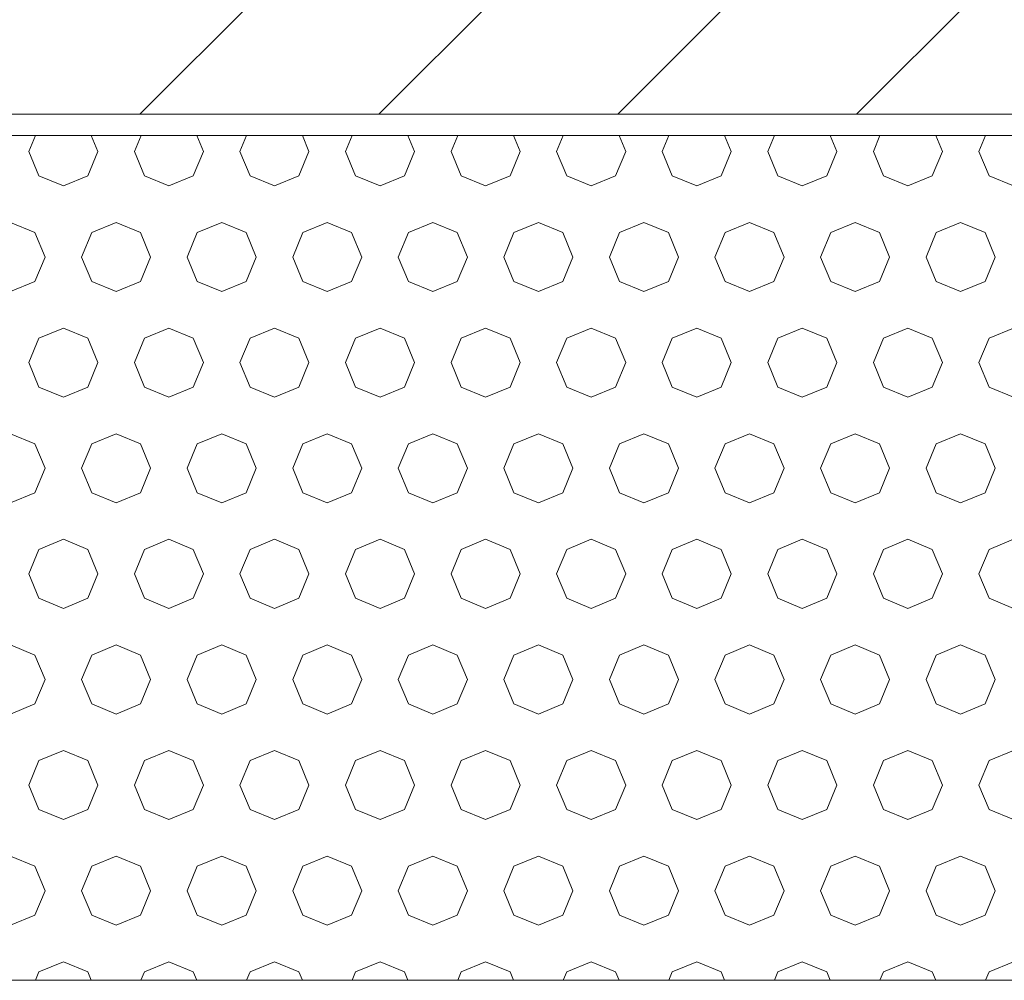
# Model space of a CAD drawing. Header units: millimetres. Extents: x 52659 to 1698020, y -10054 to 104697.
# Tile 83 of 256: x 177434 to 177901, y 13998 to 14453. Entities that reach past the tile are written whole.
import ezdxf

# ---------------------------------------------------------------- set-up
doc = ezdxf.new("R2010")
doc.units = ezdxf.units.MM
doc.header["$MEASUREMENT"] = 0
for name, color, linetype in [('02-04 BRISES SOLEIL FONCEES', 7, 'Continuous'), ('02-04 CASSETTES FONCEES', 7, 'Continuous'), ('05-02 Cotation 200ème 100ème.Cotations', 7, 'Continuous')]:
    doc.layers.add(name, color=color, linetype=linetype)
doc.styles.add('STYLE_GENERE_3', font='ARIALN.TTF')
doc.dimstyles.new('STYLE_GENERE__1', dxfattribs={"dimtxt": 200, "dimasz": 95, "dimexe": 0.18, "dimexo": 100, "dimgap": 0, "dimtad": 0, "dimlfac": 0.001, "dimzin": 0, "dimdsep": 46, "dimtxsty": 'STYLE_GENERE_3', "dimblk": 'ARROWHEAD_6', "dimblk1": 'ARROWHEAD_6', "dimblk2": 'ARROWHEAD_6', "dimcen": 0.09, "dimclrd": 7, "dimclre": 7, "dimclrt": 7, "dimazin": 0, "dimtfac": 1, "dimtdec": 4, "dimtmove": 2, "dimatfit": 3, "dimfxl": 1, "dimtolj": 1, "dimtzin": 0, "dimarcsym": 0})
doc.dimstyles.new('STYLE_GENERE__2', dxfattribs={"dimtxt": 200, "dimasz": 95, "dimexe": 0.18, "dimexo": 100, "dimgap": 0, "dimtad": 0, "dimlfac": 0.001, "dimzin": 0, "dimdsep": 46, "dimtxsty": 'STYLE_GENERE_3', "dimblk": 'ARROWHEAD_6', "dimblk1": 'ARROWHEAD_6', "dimblk2": 'ARROWHEAD_6', "dimcen": 0.09, "dimclrd": 7, "dimclre": 7, "dimclrt": 7, "dimazin": 0, "dimtfac": 1, "dimtdec": 4, "dimtmove": 0, "dimatfit": 3, "dimfxl": 1, "dimtolj": 1, "dimtzin": 0, "dimarcsym": 0})

# ---------------------------------------------------------------- blocks, each defined once
blk = doc.blocks.new('*X324', base_point=(131932.67, 5158.07))
at = {"layer": '02-04 BRISES SOLEIL FONCEES', "color": 7, "linetype": 'Continuous', "lineweight": 5}
for p, q in [((177441.66, 14398.07), (177438.51, 14390.46)), ((177471.21, 14390.46), (177468.06, 14398.07)), ((177491.66, 14398.07), (177488.51, 14390.46)), ((177521.21, 14390.46), (177518.06, 14398.07)), ((177541.66, 14398.07), (177538.51, 14390.46)), ((177571.21, 14390.46), (177568.06, 14398.07)), ((177591.66, 14398.07), (177588.51, 14390.46)), ((177621.21, 14390.46), (177618.06, 14398.07)), ((177641.66, 14398.07), (177638.51, 14390.46)), ((177671.21, 14390.46), (177668.06, 14398.07)), ((177691.66, 14398.07), (177688.51, 14390.46)), ((177721.21, 14390.46), (177718.06, 14398.07)), ((177741.66, 14398.07), (177738.51, 14390.46)), ((177771.21, 14390.46), (177768.06, 14398.07)), ((177791.66, 14398.07), (177788.51, 14390.46)), ((177821.21, 14390.46), (177818.06, 14398.07)), ((177841.66, 14398.07), (177838.51, 14390.46)), ((177871.21, 14390.46), (177868.06, 14398.07)), ((177891.66, 14398.07), (177888.51, 14390.46)), ((177438.51, 14390.46), (177443.3, 14378.9)), ((177466.42, 14378.9), (177471.21, 14390.46)), ((177488.51, 14390.46), (177493.3, 14378.9)), ((177516.42, 14378.9), (177521.21, 14390.46)), ((177538.51, 14390.46), (177543.3, 14378.9)), ((177566.42, 14378.9), (177571.21, 14390.46)), ((177588.51, 14390.46), (177593.3, 14378.9)), ((177616.42, 14378.9), (177621.21, 14390.46)), ((177638.51, 14390.46), (177643.3, 14378.9)), ((177666.42, 14378.9), (177671.21, 14390.46)), ((177688.51, 14390.46), (177693.3, 14378.9)), ((177716.42, 14378.9), (177721.21, 14390.46)), ((177738.51, 14390.46), (177743.3, 14378.9)), ((177766.42, 14378.9), (177771.21, 14390.46)), ((177788.51, 14390.46), (177793.3, 14378.9)), ((177816.42, 14378.9), (177821.21, 14390.46)), ((177838.51, 14390.46), (177843.3, 14378.9)), ((177866.42, 14378.9), (177871.21, 14390.46)), ((177888.51, 14390.46), (177893.3, 14378.9)), ((177443.3, 14378.9), (177454.86, 14374.11)), ((177454.86, 14374.11), (177466.42, 14378.9)), ((177493.3, 14378.9), (177504.86, 14374.11)), ((177504.86, 14374.11), (177516.42, 14378.9)), ((177543.3, 14378.9), (177554.86, 14374.11)), ((177554.86, 14374.11), (177566.42, 14378.9)), ((177593.3, 14378.9), (177604.86, 14374.11)), ((177604.86, 14374.11), (177616.42, 14378.9)), ((177643.3, 14378.9), (177654.86, 14374.11)), ((177654.86, 14374.11), (177666.42, 14378.9)), ((177693.3, 14378.9), (177704.86, 14374.11)), ((177704.86, 14374.11), (177716.42, 14378.9)), ((177743.3, 14378.9), (177754.86, 14374.11)), ((177754.86, 14374.11), (177766.42, 14378.9)), ((177793.3, 14378.9), (177804.86, 14374.11)), ((177804.86, 14374.11), (177816.42, 14378.9)), ((177843.3, 14378.9), (177854.86, 14374.11)), ((177854.86, 14374.11), (177866.42, 14378.9)), ((177893.3, 14378.9), (177904.86, 14374.11)), ((177441.42, 14352.02), (177429.86, 14356.81)), ((177479.86, 14356.81), (177468.3, 14352.02)), ((177491.42, 14352.02), (177479.86, 14356.81)), ((177529.86, 14356.81), (177518.3, 14352.02)), ((177541.42, 14352.02), (177529.86, 14356.81)), ((177579.86, 14356.81), (177568.3, 14352.02)), ((177591.42, 14352.02), (177579.86, 14356.81)), ((177629.86, 14356.81), (177618.3, 14352.02)), ((177641.42, 14352.02), (177629.86, 14356.81)), ((177679.86, 14356.81), (177668.3, 14352.02)), ((177691.42, 14352.02), (177679.86, 14356.81)), ((177729.86, 14356.81), (177718.3, 14352.02)), ((177741.42, 14352.02), (177729.86, 14356.81)), ((177779.86, 14356.81), (177768.3, 14352.02)), ((177791.42, 14352.02), (177779.86, 14356.81)), ((177829.86, 14356.81), (177818.3, 14352.02)), ((177841.42, 14352.02), (177829.86, 14356.81)), ((177879.86, 14356.81), (177868.3, 14352.02)), ((177891.42, 14352.02), (177879.86, 14356.81)), ((177446.21, 14340.46), (177441.42, 14352.02)), ((177468.3, 14352.02), (177463.51, 14340.46)), ((177496.21, 14340.46), (177491.42, 14352.02)), ((177518.3, 14352.02), (177513.51, 14340.46)), ((177546.21, 14340.46), (177541.42, 14352.02)), ((177568.3, 14352.02), (177563.51, 14340.46)), ((177596.21, 14340.46), (177591.42, 14352.02)), ((177618.3, 14352.02), (177613.51, 14340.46)), ((177646.21, 14340.46), (177641.42, 14352.02)), ((177668.3, 14352.02), (177663.51, 14340.46)), ((177696.21, 14340.46), (177691.42, 14352.02)), ((177718.3, 14352.02), (177713.51, 14340.46)), ((177746.21, 14340.46), (177741.42, 14352.02)), ((177768.3, 14352.02), (177763.51, 14340.46)), ((177796.21, 14340.46), (177791.42, 14352.02)), ((177818.3, 14352.02), (177813.51, 14340.46)), ((177846.21, 14340.46), (177841.42, 14352.02)), ((177868.3, 14352.02), (177863.51, 14340.46)), ((177896.21, 14340.46), (177891.42, 14352.02)), ((177441.42, 14328.9), (177446.21, 14340.46)), ((177463.51, 14340.46), (177468.3, 14328.9)), ((177491.42, 14328.9), (177496.21, 14340.46)), ((177513.51, 14340.46), (177518.3, 14328.9)), ((177541.42, 14328.9), (177546.21, 14340.46)), ((177563.51, 14340.46), (177568.3, 14328.9)), ((177591.42, 14328.9), (177596.21, 14340.46)), ((177613.51, 14340.46), (177618.3, 14328.9)), ((177641.42, 14328.9), (177646.21, 14340.46)), ((177663.51, 14340.46), (177668.3, 14328.9)), ((177691.42, 14328.9), (177696.21, 14340.46)), ((177713.51, 14340.46), (177718.3, 14328.9)), ((177741.42, 14328.9), (177746.21, 14340.46)), ((177763.51, 14340.46), (177768.3, 14328.9)), ((177791.42, 14328.9), (177796.21, 14340.46)), ((177813.51, 14340.46), (177818.3, 14328.9)), ((177841.42, 14328.9), (177846.21, 14340.46)), ((177863.51, 14340.46), (177868.3, 14328.9)), ((177891.42, 14328.9), (177896.21, 14340.46)), ((177429.86, 14324.11), (177441.42, 14328.9)), ((177468.3, 14328.9), (177479.86, 14324.11)), ((177479.86, 14324.11), (177491.42, 14328.9)), ((177518.3, 14328.9), (177529.86, 14324.11)), ((177529.86, 14324.11), (177541.42, 14328.9)), ((177568.3, 14328.9), (177579.86, 14324.11)), ((177579.86, 14324.11), (177591.42, 14328.9)), ((177618.3, 14328.9), (177629.86, 14324.11)), ((177629.86, 14324.11), (177641.42, 14328.9)), ((177668.3, 14328.9), (177679.86, 14324.11)), ((177679.86, 14324.11), (177691.42, 14328.9)), ((177718.3, 14328.9), (177729.86, 14324.11)), ((177729.86, 14324.11), (177741.42, 14328.9)), ((177768.3, 14328.9), (177779.86, 14324.11)), ((177779.86, 14324.11), (177791.42, 14328.9)), ((177818.3, 14328.9), (177829.86, 14324.11)), ((177829.86, 14324.11), (177841.42, 14328.9)), ((177868.3, 14328.9), (177879.86, 14324.11)), ((177879.86, 14324.11), (177891.42, 14328.9)), ((177454.86, 14306.81), (177443.3, 14302.02)), ((177466.42, 14302.02), (177454.86, 14306.81)), ((177504.86, 14306.81), (177493.3, 14302.02)), ((177516.42, 14302.02), (177504.86, 14306.81)), ((177554.86, 14306.81), (177543.3, 14302.02)), ((177566.42, 14302.02), (177554.86, 14306.81)), ((177604.86, 14306.81), (177593.3, 14302.02)), ((177616.42, 14302.02), (177604.86, 14306.81)), ((177654.86, 14306.81), (177643.3, 14302.02)), ((177666.42, 14302.02), (177654.86, 14306.81)), ((177704.86, 14306.81), (177693.3, 14302.02)), ((177716.42, 14302.02), (177704.86, 14306.81)), ((177754.86, 14306.81), (177743.3, 14302.02)), ((177766.42, 14302.02), (177754.86, 14306.81)), ((177804.86, 14306.81), (177793.3, 14302.02)), ((177816.42, 14302.02), (177804.86, 14306.81)), ((177854.86, 14306.81), (177843.3, 14302.02)), ((177866.42, 14302.02), (177854.86, 14306.81)), ((177904.86, 14306.81), (177893.3, 14302.02)), ((177443.3, 14302.02), (177438.51, 14290.46)), ((177471.21, 14290.46), (177466.42, 14302.02)), ((177493.3, 14302.02), (177488.51, 14290.46)), ((177521.21, 14290.46), (177516.42, 14302.02)), ((177543.3, 14302.02), (177538.51, 14290.46)), ((177571.21, 14290.46), (177566.42, 14302.02)), ((177593.3, 14302.02), (177588.51, 14290.46)), ((177621.21, 14290.46), (177616.42, 14302.02)), ((177643.3, 14302.02), (177638.51, 14290.46)), ((177671.21, 14290.46), (177666.42, 14302.02)), ((177693.3, 14302.02), (177688.51, 14290.46)), ((177721.21, 14290.46), (177716.42, 14302.02)), ((177743.3, 14302.02), (177738.51, 14290.46)), ((177771.21, 14290.46), (177766.42, 14302.02)), ((177793.3, 14302.02), (177788.51, 14290.46)), ((177821.21, 14290.46), (177816.42, 14302.02)), ((177843.3, 14302.02), (177838.51, 14290.46)), ((177871.21, 14290.46), (177866.42, 14302.02)), ((177893.3, 14302.02), (177888.51, 14290.46)), ((177438.51, 14290.46), (177443.3, 14278.9)), ((177466.42, 14278.9), (177471.21, 14290.46)), ((177488.51, 14290.46), (177493.3, 14278.9)), ((177516.42, 14278.9), (177521.21, 14290.46)), ((177538.51, 14290.46), (177543.3, 14278.9)), ((177566.42, 14278.9), (177571.21, 14290.46)), ((177588.51, 14290.46), (177593.3, 14278.9)), ((177616.42, 14278.9), (177621.21, 14290.46)), ((177638.51, 14290.46), (177643.3, 14278.9)), ((177666.42, 14278.9), (177671.21, 14290.46)), ((177688.51, 14290.46), (177693.3, 14278.9)), ((177716.42, 14278.9), (177721.21, 14290.46)), ((177738.51, 14290.46), (177743.3, 14278.9)), ((177766.42, 14278.9), (177771.21, 14290.46)), ((177788.51, 14290.46), (177793.3, 14278.9)), ((177816.42, 14278.9), (177821.21, 14290.46)), ((177838.51, 14290.46), (177843.3, 14278.9)), ((177866.42, 14278.9), (177871.21, 14290.46)), ((177888.51, 14290.46), (177893.3, 14278.9)), ((177443.3, 14278.9), (177454.86, 14274.11)), ((177454.86, 14274.11), (177466.42, 14278.9)), ((177493.3, 14278.9), (177504.86, 14274.11)), ((177504.86, 14274.11), (177516.42, 14278.9)), ((177543.3, 14278.9), (177554.86, 14274.11)), ((177554.86, 14274.11), (177566.42, 14278.9)), ((177593.3, 14278.9), (177604.86, 14274.11)), ((177604.86, 14274.11), (177616.42, 14278.9)), ((177643.3, 14278.9), (177654.86, 14274.11)), ((177654.86, 14274.11), (177666.42, 14278.9)), ((177693.3, 14278.9), (177704.86, 14274.11)), ((177704.86, 14274.11), (177716.42, 14278.9)), ((177743.3, 14278.9), (177754.86, 14274.11)), ((177754.86, 14274.11), (177766.42, 14278.9)), ((177793.3, 14278.9), (177804.86, 14274.11)), ((177804.86, 14274.11), (177816.42, 14278.9)), ((177843.3, 14278.9), (177854.86, 14274.11)), ((177854.86, 14274.11), (177866.42, 14278.9)), ((177893.3, 14278.9), (177904.86, 14274.11)), ((177441.42, 14252.02), (177429.86, 14256.81)), ((177479.86, 14256.81), (177468.3, 14252.02)), ((177491.42, 14252.02), (177479.86, 14256.81)), ((177529.86, 14256.81), (177518.3, 14252.02)), ((177541.42, 14252.02), (177529.86, 14256.81)), ((177579.86, 14256.81), (177568.3, 14252.02)), ((177591.42, 14252.02), (177579.86, 14256.81)), ((177629.86, 14256.81), (177618.3, 14252.02)), ((177641.42, 14252.02), (177629.86, 14256.81)), ((177679.86, 14256.81), (177668.3, 14252.02)), ((177691.42, 14252.02), (177679.86, 14256.81)), ((177729.86, 14256.81), (177718.3, 14252.02)), ((177741.42, 14252.02), (177729.86, 14256.81)), ((177779.86, 14256.81), (177768.3, 14252.02)), ((177791.42, 14252.02), (177779.86, 14256.81)), ((177829.86, 14256.81), (177818.3, 14252.02)), ((177841.42, 14252.02), (177829.86, 14256.81)), ((177879.86, 14256.81), (177868.3, 14252.02)), ((177891.42, 14252.02), (177879.86, 14256.81)), ((177446.21, 14240.46), (177441.42, 14252.02)), ((177468.3, 14252.02), (177463.51, 14240.46)), ((177496.21, 14240.46), (177491.42, 14252.02)), ((177518.3, 14252.02), (177513.51, 14240.46)), ((177546.21, 14240.46), (177541.42, 14252.02)), ((177568.3, 14252.02), (177563.51, 14240.46)), ((177596.21, 14240.46), (177591.42, 14252.02)), ((177618.3, 14252.02), (177613.51, 14240.46)), ((177646.21, 14240.46), (177641.42, 14252.02)), ((177668.3, 14252.02), (177663.51, 14240.46)), ((177696.21, 14240.46), (177691.42, 14252.02)), ((177718.3, 14252.02), (177713.51, 14240.46)), ((177746.21, 14240.46), (177741.42, 14252.02)), ((177768.3, 14252.02), (177763.51, 14240.46)), ((177796.21, 14240.46), (177791.42, 14252.02)), ((177818.3, 14252.02), (177813.51, 14240.46)), ((177846.21, 14240.46), (177841.42, 14252.02)), ((177868.3, 14252.02), (177863.51, 14240.46)), ((177896.21, 14240.46), (177891.42, 14252.02)), ((177441.42, 14228.9), (177446.21, 14240.46)), ((177463.51, 14240.46), (177468.3, 14228.9)), ((177491.42, 14228.9), (177496.21, 14240.46)), ((177513.51, 14240.46), (177518.3, 14228.9)), ((177541.42, 14228.9), (177546.21, 14240.46)), ((177563.51, 14240.46), (177568.3, 14228.9)), ((177591.42, 14228.9), (177596.21, 14240.46)), ((177613.51, 14240.46), (177618.3, 14228.9)), ((177641.42, 14228.9), (177646.21, 14240.46)), ((177663.51, 14240.46), (177668.3, 14228.9)), ((177691.42, 14228.9), (177696.21, 14240.46)), ((177713.51, 14240.46), (177718.3, 14228.9)), ((177741.42, 14228.9), (177746.21, 14240.46)), ((177763.51, 14240.46), (177768.3, 14228.9)), ((177791.42, 14228.9), (177796.21, 14240.46)), ((177813.51, 14240.46), (177818.3, 14228.9)), ((177841.42, 14228.9), (177846.21, 14240.46)), ((177863.51, 14240.46), (177868.3, 14228.9)), ((177891.42, 14228.9), (177896.21, 14240.46)), ((177429.86, 14224.11), (177441.42, 14228.9)), ((177468.3, 14228.9), (177479.86, 14224.11)), ((177479.86, 14224.11), (177491.42, 14228.9)), ((177518.3, 14228.9), (177529.86, 14224.11)), ((177529.86, 14224.11), (177541.42, 14228.9)), ((177568.3, 14228.9), (177579.86, 14224.11)), ((177579.86, 14224.11), (177591.42, 14228.9)), ((177618.3, 14228.9), (177629.86, 14224.11)), ((177629.86, 14224.11), (177641.42, 14228.9)), ((177668.3, 14228.9), (177679.86, 14224.11)), ((177679.86, 14224.11), (177691.42, 14228.9)), ((177718.3, 14228.9), (177729.86, 14224.11)), ((177729.86, 14224.11), (177741.42, 14228.9)), ((177768.3, 14228.9), (177779.86, 14224.11)), ((177779.86, 14224.11), (177791.42, 14228.9)), ((177818.3, 14228.9), (177829.86, 14224.11)), ((177829.86, 14224.11), (177841.42, 14228.9)), ((177868.3, 14228.9), (177879.86, 14224.11)), ((177879.86, 14224.11), (177891.42, 14228.9)), ((177454.86, 14206.81), (177443.3, 14202.02)), ((177466.42, 14202.02), (177454.86, 14206.81)), ((177504.86, 14206.81), (177493.3, 14202.02)), ((177516.42, 14202.02), (177504.86, 14206.81)), ((177554.86, 14206.81), (177543.3, 14202.02)), ((177566.42, 14202.02), (177554.86, 14206.81)), ((177604.86, 14206.81), (177593.3, 14202.02)), ((177616.42, 14202.02), (177604.86, 14206.81)), ((177654.86, 14206.81), (177643.3, 14202.02)), ((177666.42, 14202.02), (177654.86, 14206.81)), ((177704.86, 14206.81), (177693.3, 14202.02)), ((177716.42, 14202.02), (177704.86, 14206.81)), ((177754.86, 14206.81), (177743.3, 14202.02)), ((177766.42, 14202.02), (177754.86, 14206.81)), ((177804.86, 14206.81), (177793.3, 14202.02)), ((177816.42, 14202.02), (177804.86, 14206.81)), ((177854.86, 14206.81), (177843.3, 14202.02)), ((177866.42, 14202.02), (177854.86, 14206.81)), ((177904.86, 14206.81), (177893.3, 14202.02)), ((177443.3, 14202.02), (177438.51, 14190.46)), ((177471.21, 14190.46), (177466.42, 14202.02)), ((177493.3, 14202.02), (177488.51, 14190.46)), ((177521.21, 14190.46), (177516.42, 14202.02)), ((177543.3, 14202.02), (177538.51, 14190.46)), ((177571.21, 14190.46), (177566.42, 14202.02)), ((177593.3, 14202.02), (177588.51, 14190.46)), ((177621.21, 14190.46), (177616.42, 14202.02)), ((177643.3, 14202.02), (177638.51, 14190.46)), ((177671.21, 14190.46), (177666.42, 14202.02)), ((177693.3, 14202.02), (177688.51, 14190.46)), ((177721.21, 14190.46), (177716.42, 14202.02)), ((177743.3, 14202.02), (177738.51, 14190.46)), ((177771.21, 14190.46), (177766.42, 14202.02)), ((177793.3, 14202.02), (177788.51, 14190.46)), ((177821.21, 14190.46), (177816.42, 14202.02)), ((177843.3, 14202.02), (177838.51, 14190.46)), ((177871.21, 14190.46), (177866.42, 14202.02)), ((177893.3, 14202.02), (177888.51, 14190.46)), ((177438.51, 14190.46), (177443.3, 14178.9)), ((177466.42, 14178.9), (177471.21, 14190.46)), ((177488.51, 14190.46), (177493.3, 14178.9)), ((177516.42, 14178.9), (177521.21, 14190.46)), ((177538.51, 14190.46), (177543.3, 14178.9)), ((177566.42, 14178.9), (177571.21, 14190.46)), ((177588.51, 14190.46), (177593.3, 14178.9)), ((177616.42, 14178.9), (177621.21, 14190.46)), ((177638.51, 14190.46), (177643.3, 14178.9)), ((177666.42, 14178.9), (177671.21, 14190.46)), ((177688.51, 14190.46), (177693.3, 14178.9)), ((177716.42, 14178.9), (177721.21, 14190.46)), ((177738.51, 14190.46), (177743.3, 14178.9)), ((177766.42, 14178.9), (177771.21, 14190.46)), ((177788.51, 14190.46), (177793.3, 14178.9)), ((177816.42, 14178.9), (177821.21, 14190.46)), ((177838.51, 14190.46), (177843.3, 14178.9)), ((177866.42, 14178.9), (177871.21, 14190.46)), ((177888.51, 14190.46), (177893.3, 14178.9)), ((177443.3, 14178.9), (177454.86, 14174.11)), ((177454.86, 14174.11), (177466.42, 14178.9)), ((177493.3, 14178.9), (177504.86, 14174.11)), ((177504.86, 14174.11), (177516.42, 14178.9)), ((177543.3, 14178.9), (177554.86, 14174.11)), ((177554.86, 14174.11), (177566.42, 14178.9)), ((177593.3, 14178.9), (177604.86, 14174.11)), ((177604.86, 14174.11), (177616.42, 14178.9)), ((177643.3, 14178.9), (177654.86, 14174.11)), ((177654.86, 14174.11), (177666.42, 14178.9)), ((177693.3, 14178.9), (177704.86, 14174.11)), ((177704.86, 14174.11), (177716.42, 14178.9)), ((177743.3, 14178.9), (177754.86, 14174.11)), ((177754.86, 14174.11), (177766.42, 14178.9)), ((177793.3, 14178.9), (177804.86, 14174.11)), ((177804.86, 14174.11), (177816.42, 14178.9)), ((177843.3, 14178.9), (177854.86, 14174.11)), ((177854.86, 14174.11), (177866.42, 14178.9)), ((177893.3, 14178.9), (177904.86, 14174.11)), ((177441.42, 14152.02), (177429.86, 14156.81)), ((177479.86, 14156.81), (177468.3, 14152.02)), ((177491.42, 14152.02), (177479.86, 14156.81)), ((177529.86, 14156.81), (177518.3, 14152.02)), ((177541.42, 14152.02), (177529.86, 14156.81)), ((177579.86, 14156.81), (177568.3, 14152.02)), ((177591.42, 14152.02), (177579.86, 14156.81)), ((177629.86, 14156.81), (177618.3, 14152.02)), ((177641.42, 14152.02), (177629.86, 14156.81)), ((177679.86, 14156.81), (177668.3, 14152.02)), ((177691.42, 14152.02), (177679.86, 14156.81)), ((177729.86, 14156.81), (177718.3, 14152.02)), ((177741.42, 14152.02), (177729.86, 14156.81)), ((177779.86, 14156.81), (177768.3, 14152.02)), ((177791.42, 14152.02), (177779.86, 14156.81)), ((177829.86, 14156.81), (177818.3, 14152.02)), ((177841.42, 14152.02), (177829.86, 14156.81)), ((177879.86, 14156.81), (177868.3, 14152.02)), ((177891.42, 14152.02), (177879.86, 14156.81)), ((177446.21, 14140.46), (177441.42, 14152.02)), ((177468.3, 14152.02), (177463.51, 14140.46)), ((177496.21, 14140.46), (177491.42, 14152.02)), ((177518.3, 14152.02), (177513.51, 14140.46)), ((177546.21, 14140.46), (177541.42, 14152.02)), ((177568.3, 14152.02), (177563.51, 14140.46)), ((177596.21, 14140.46), (177591.42, 14152.02)), ((177618.3, 14152.02), (177613.51, 14140.46)), ((177646.21, 14140.46), (177641.42, 14152.02)), ((177668.3, 14152.02), (177663.51, 14140.46)), ((177696.21, 14140.46), (177691.42, 14152.02)), ((177718.3, 14152.02), (177713.51, 14140.46)), ((177746.21, 14140.46), (177741.42, 14152.02)), ((177768.3, 14152.02), (177763.51, 14140.46)), ((177796.21, 14140.46), (177791.42, 14152.02)), ((177818.3, 14152.02), (177813.51, 14140.46)), ((177846.21, 14140.46), (177841.42, 14152.02)), ((177868.3, 14152.02), (177863.51, 14140.46)), ((177896.21, 14140.46), (177891.42, 14152.02)), ((177441.42, 14128.9), (177446.21, 14140.46)), ((177463.51, 14140.46), (177468.3, 14128.9)), ((177491.42, 14128.9), (177496.21, 14140.46)), ((177513.51, 14140.46), (177518.3, 14128.9)), ((177541.42, 14128.9), (177546.21, 14140.46)), ((177563.51, 14140.46), (177568.3, 14128.9)), ((177591.42, 14128.9), (177596.21, 14140.46)), ((177613.51, 14140.46), (177618.3, 14128.9)), ((177641.42, 14128.9), (177646.21, 14140.46)), ((177663.51, 14140.46), (177668.3, 14128.9)), ((177691.42, 14128.9), (177696.21, 14140.46)), ((177713.51, 14140.46), (177718.3, 14128.9)), ((177741.42, 14128.9), (177746.21, 14140.46)), ((177763.51, 14140.46), (177768.3, 14128.9)), ((177791.42, 14128.9), (177796.21, 14140.46)), ((177813.51, 14140.46), (177818.3, 14128.9)), ((177841.42, 14128.9), (177846.21, 14140.46)), ((177863.51, 14140.46), (177868.3, 14128.9)), ((177891.42, 14128.9), (177896.21, 14140.46)), ((177429.86, 14124.11), (177441.42, 14128.9)), ((177468.3, 14128.9), (177479.86, 14124.11)), ((177479.86, 14124.11), (177491.42, 14128.9)), ((177518.3, 14128.9), (177529.86, 14124.11)), ((177529.86, 14124.11), (177541.42, 14128.9)), ((177568.3, 14128.9), (177579.86, 14124.11)), ((177579.86, 14124.11), (177591.42, 14128.9)), ((177618.3, 14128.9), (177629.86, 14124.11)), ((177629.86, 14124.11), (177641.42, 14128.9)), ((177668.3, 14128.9), (177679.86, 14124.11)), ((177679.86, 14124.11), (177691.42, 14128.9)), ((177718.3, 14128.9), (177729.86, 14124.11)), ((177729.86, 14124.11), (177741.42, 14128.9)), ((177768.3, 14128.9), (177779.86, 14124.11)), ((177779.86, 14124.11), (177791.42, 14128.9)), ((177818.3, 14128.9), (177829.86, 14124.11)), ((177829.86, 14124.11), (177841.42, 14128.9)), ((177868.3, 14128.9), (177879.86, 14124.11)), ((177879.86, 14124.11), (177891.42, 14128.9)), ((177454.86, 14106.81), (177443.3, 14102.02)), ((177466.42, 14102.02), (177454.86, 14106.81)), ((177504.86, 14106.81), (177493.3, 14102.02)), ((177516.42, 14102.02), (177504.86, 14106.81)), ((177554.86, 14106.81), (177543.3, 14102.02)), ((177566.42, 14102.02), (177554.86, 14106.81)), ((177604.86, 14106.81), (177593.3, 14102.02)), ((177616.42, 14102.02), (177604.86, 14106.81)), ((177654.86, 14106.81), (177643.3, 14102.02)), ((177666.42, 14102.02), (177654.86, 14106.81)), ((177704.86, 14106.81), (177693.3, 14102.02)), ((177716.42, 14102.02), (177704.86, 14106.81)), ((177754.86, 14106.81), (177743.3, 14102.02)), ((177766.42, 14102.02), (177754.86, 14106.81)), ((177804.86, 14106.81), (177793.3, 14102.02)), ((177816.42, 14102.02), (177804.86, 14106.81)), ((177854.86, 14106.81), (177843.3, 14102.02)), ((177866.42, 14102.02), (177854.86, 14106.81)), ((177904.86, 14106.81), (177893.3, 14102.02)), ((177443.3, 14102.02), (177438.51, 14090.46)), ((177471.21, 14090.46), (177466.42, 14102.02)), ((177493.3, 14102.02), (177488.51, 14090.46)), ((177521.21, 14090.46), (177516.42, 14102.02)), ((177543.3, 14102.02), (177538.51, 14090.46)), ((177571.21, 14090.46), (177566.42, 14102.02)), ((177593.3, 14102.02), (177588.51, 14090.46)), ((177621.21, 14090.46), (177616.42, 14102.02)), ((177643.3, 14102.02), (177638.51, 14090.46)), ((177671.21, 14090.46), (177666.42, 14102.02)), ((177693.3, 14102.02), (177688.51, 14090.46)), ((177721.21, 14090.46), (177716.42, 14102.02)), ((177743.3, 14102.02), (177738.51, 14090.46)), ((177771.21, 14090.46), (177766.42, 14102.02)), ((177793.3, 14102.02), (177788.51, 14090.46)), ((177821.21, 14090.46), (177816.42, 14102.02)), ((177843.3, 14102.02), (177838.51, 14090.46)), ((177871.21, 14090.46), (177866.42, 14102.02)), ((177893.3, 14102.02), (177888.51, 14090.46)), ((177438.51, 14090.46), (177443.3, 14078.9)), ((177466.42, 14078.9), (177471.21, 14090.46)), ((177488.51, 14090.46), (177493.3, 14078.9)), ((177516.42, 14078.9), (177521.21, 14090.46)), ((177538.51, 14090.46), (177543.3, 14078.9)), ((177566.42, 14078.9), (177571.21, 14090.46)), ((177588.51, 14090.46), (177593.3, 14078.9)), ((177616.42, 14078.9), (177621.21, 14090.46)), ((177638.51, 14090.46), (177643.3, 14078.9)), ((177666.42, 14078.9), (177671.21, 14090.46)), ((177688.51, 14090.46), (177693.3, 14078.9)), ((177716.42, 14078.9), (177721.21, 14090.46)), ((177738.51, 14090.46), (177743.3, 14078.9)), ((177766.42, 14078.9), (177771.21, 14090.46)), ((177788.51, 14090.46), (177793.3, 14078.9)), ((177816.42, 14078.9), (177821.21, 14090.46)), ((177838.51, 14090.46), (177843.3, 14078.9)), ((177866.42, 14078.9), (177871.21, 14090.46)), ((177888.51, 14090.46), (177893.3, 14078.9)), ((177443.3, 14078.9), (177454.86, 14074.11)), ((177454.86, 14074.11), (177466.42, 14078.9)), ((177493.3, 14078.9), (177504.86, 14074.11)), ((177504.86, 14074.11), (177516.42, 14078.9)), ((177543.3, 14078.9), (177554.86, 14074.11)), ((177554.86, 14074.11), (177566.42, 14078.9)), ((177593.3, 14078.9), (177604.86, 14074.11)), ((177604.86, 14074.11), (177616.42, 14078.9)), ((177643.3, 14078.9), (177654.86, 14074.11)), ((177654.86, 14074.11), (177666.42, 14078.9)), ((177693.3, 14078.9), (177704.86, 14074.11)), ((177704.86, 14074.11), (177716.42, 14078.9)), ((177743.3, 14078.9), (177754.86, 14074.11)), ((177754.86, 14074.11), (177766.42, 14078.9)), ((177793.3, 14078.9), (177804.86, 14074.11)), ((177804.86, 14074.11), (177816.42, 14078.9)), ((177843.3, 14078.9), (177854.86, 14074.11)), ((177854.86, 14074.11), (177866.42, 14078.9)), ((177893.3, 14078.9), (177904.86, 14074.11)), ((177441.42, 14052.02), (177429.86, 14056.81)), ((177479.86, 14056.81), (177468.3, 14052.02)), ((177491.42, 14052.02), (177479.86, 14056.81)), ((177529.86, 14056.81), (177518.3, 14052.02)), ((177541.42, 14052.02), (177529.86, 14056.81)), ((177579.86, 14056.81), (177568.3, 14052.02)), ((177591.42, 14052.02), (177579.86, 14056.81)), ((177629.86, 14056.81), (177618.3, 14052.02)), ((177641.42, 14052.02), (177629.86, 14056.81)), ((177679.86, 14056.81), (177668.3, 14052.02)), ((177691.42, 14052.02), (177679.86, 14056.81)), ((177729.86, 14056.81), (177718.3, 14052.02)), ((177741.42, 14052.02), (177729.86, 14056.81)), ((177779.86, 14056.81), (177768.3, 14052.02)), ((177791.42, 14052.02), (177779.86, 14056.81)), ((177829.86, 14056.81), (177818.3, 14052.02)), ((177841.42, 14052.02), (177829.86, 14056.81)), ((177879.86, 14056.81), (177868.3, 14052.02)), ((177891.42, 14052.02), (177879.86, 14056.81)), ((177446.21, 14040.46), (177441.42, 14052.02)), ((177468.3, 14052.02), (177463.51, 14040.46)), ((177496.21, 14040.46), (177491.42, 14052.02)), ((177518.3, 14052.02), (177513.51, 14040.46)), ((177546.21, 14040.46), (177541.42, 14052.02)), ((177568.3, 14052.02), (177563.51, 14040.46)), ((177596.21, 14040.46), (177591.42, 14052.02)), ((177618.3, 14052.02), (177613.51, 14040.46)), ((177646.21, 14040.46), (177641.42, 14052.02)), ((177668.3, 14052.02), (177663.51, 14040.46)), ((177696.21, 14040.46), (177691.42, 14052.02)), ((177718.3, 14052.02), (177713.51, 14040.46)), ((177746.21, 14040.46), (177741.42, 14052.02)), ((177768.3, 14052.02), (177763.51, 14040.46)), ((177796.21, 14040.46), (177791.42, 14052.02)), ((177818.3, 14052.02), (177813.51, 14040.46)), ((177846.21, 14040.46), (177841.42, 14052.02)), ((177868.3, 14052.02), (177863.51, 14040.46)), ((177896.21, 14040.46), (177891.42, 14052.02)), ((177441.42, 14028.9), (177446.21, 14040.46)), ((177463.51, 14040.46), (177468.3, 14028.9)), ((177491.42, 14028.9), (177496.21, 14040.46)), ((177513.51, 14040.46), (177518.3, 14028.9)), ((177541.42, 14028.9), (177546.21, 14040.46)), ((177563.51, 14040.46), (177568.3, 14028.9)), ((177591.42, 14028.9), (177596.21, 14040.46)), ((177613.51, 14040.46), (177618.3, 14028.9)), ((177641.42, 14028.9), (177646.21, 14040.46)), ((177663.51, 14040.46), (177668.3, 14028.9)), ((177691.42, 14028.9), (177696.21, 14040.46)), ((177713.51, 14040.46), (177718.3, 14028.9)), ((177741.42, 14028.9), (177746.21, 14040.46)), ((177763.51, 14040.46), (177768.3, 14028.9)), ((177791.42, 14028.9), (177796.21, 14040.46)), ((177813.51, 14040.46), (177818.3, 14028.9)), ((177841.42, 14028.9), (177846.21, 14040.46)), ((177863.51, 14040.46), (177868.3, 14028.9)), ((177891.42, 14028.9), (177896.21, 14040.46)), ((177429.86, 14024.11), (177441.42, 14028.9)), ((177468.3, 14028.9), (177479.86, 14024.11)), ((177479.86, 14024.11), (177491.42, 14028.9)), ((177518.3, 14028.9), (177529.86, 14024.11)), ((177529.86, 14024.11), (177541.42, 14028.9)), ((177568.3, 14028.9), (177579.86, 14024.11)), ((177579.86, 14024.11), (177591.42, 14028.9)), ((177618.3, 14028.9), (177629.86, 14024.11)), ((177629.86, 14024.11), (177641.42, 14028.9)), ((177668.3, 14028.9), (177679.86, 14024.11)), ((177679.86, 14024.11), (177691.42, 14028.9)), ((177718.3, 14028.9), (177729.86, 14024.11)), ((177729.86, 14024.11), (177741.42, 14028.9)), ((177768.3, 14028.9), (177779.86, 14024.11)), ((177779.86, 14024.11), (177791.42, 14028.9)), ((177818.3, 14028.9), (177829.86, 14024.11)), ((177829.86, 14024.11), (177841.42, 14028.9)), ((177868.3, 14028.9), (177879.86, 14024.11)), ((177879.86, 14024.11), (177891.42, 14028.9)), ((177454.86, 14006.81), (177443.3, 14002.02)), ((177466.42, 14002.02), (177454.86, 14006.81)), ((177504.86, 14006.81), (177493.3, 14002.02)), ((177516.42, 14002.02), (177504.86, 14006.81)), ((177554.86, 14006.81), (177543.3, 14002.02)), ((177566.42, 14002.02), (177554.86, 14006.81)), ((177604.86, 14006.81), (177593.3, 14002.02)), ((177616.42, 14002.02), (177604.86, 14006.81)), ((177654.86, 14006.81), (177643.3, 14002.02)), ((177666.42, 14002.02), (177654.86, 14006.81)), ((177704.86, 14006.81), (177693.3, 14002.02)), ((177716.42, 14002.02), (177704.86, 14006.81)), ((177754.86, 14006.81), (177743.3, 14002.02)), ((177766.42, 14002.02), (177754.86, 14006.81)), ((177804.86, 14006.81), (177793.3, 14002.02)), ((177816.42, 14002.02), (177804.86, 14006.81)), ((177854.86, 14006.81), (177843.3, 14002.02)), ((177866.42, 14002.02), (177854.86, 14006.81)), ((177904.86, 14006.81), (177893.3, 14002.02)), ((177443.3, 14002.02), (177441.64, 13998.03)), ((177468.08, 13998.03), (177466.42, 14002.02)), ((177493.3, 14002.02), (177491.64, 13998.03)), ((177518.08, 13998.03), (177516.42, 14002.02)), ((177543.3, 14002.02), (177541.64, 13998.03)), ((177568.08, 13998.03), (177566.42, 14002.02)), ((177593.3, 14002.02), (177591.64, 13998.03)), ((177618.08, 13998.03), (177616.42, 14002.02)), ((177643.3, 14002.02), (177641.64, 13998.03)), ((177668.08, 13998.03), (177666.42, 14002.02)), ((177693.3, 14002.02), (177691.64, 13998.03)), ((177718.08, 13998.03), (177716.42, 14002.02)), ((177743.3, 14002.02), (177741.64, 13998.03)), ((177768.08, 13998.03), (177766.42, 14002.02)), ((177793.3, 14002.02), (177791.64, 13998.03)), ((177818.08, 13998.03), (177816.42, 14002.02)), ((177843.3, 14002.02), (177841.64, 13998.03)), ((177868.08, 13998.03), (177866.42, 14002.02)), ((177893.3, 14002.02), (177891.64, 13998.03))]:
    blk.add_line(p, q, dxfattribs=at)
blk = doc.blocks.new('Élément de coupe_311_1', base_point=(131932.67, 5158.07))
at = {"layer": '02-04 BRISES SOLEIL FONCEES', "color": 7, "linetype": 'Continuous', "lineweight": 9}
for p, q in [((178302.67, 14398.07), (176544.64, 14398.07)), ((176544.64, 13998.03), (178302.67, 13998.03))]:
    blk.add_line(p, q, dxfattribs=at)
at = {"layer": '02-04 BRISES SOLEIL FONCEES', "lineweight": 0}
blk.add_blockref('*X324', (131932.67, 5158.07), dxfattribs=at)
blk = doc.blocks.new('Élément de coupe_415_1', base_point=(131932.67, 5158.07))
at = {"layer": '02-04 CASSETTES FONCEES', "color": 7, "linetype": 'Continuous', "lineweight": 9}
for p, q in [((177491.16, 14408.07), (177881.16, 14798.07)), ((177717.43, 14408.07), (178107.43, 14798.07)), ((177604.29, 14408.07), (177662.42, 14466.2)), ((177830.57, 14408.07), (177888.7, 14466.2)), ((176544.64, 14408.07), (178322.75, 14408.07))]:
    blk.add_line(p, q, dxfattribs=at)
blk = doc.blocks.new('*D744', base_point=(131932.67, 5158.07))
at = {"layer": '05-02 Cotation 200ème 100ème.Cotations', "color": 7, "linetype": 'Continuous', "lineweight": 25, "transparency": 16777216}
for p, q in [((165280.71, 14458.07), (165380.71, 14358.07)), ((165280.71, 11412.6), (165380.71, 11312.6))]:
    blk.add_line(p, q, dxfattribs=at)
at = {"layer": '05-02 Cotation 200ème 100ème.Cotations', "color": 7, "linetype": 'Continuous', "lineweight": 13, "transparency": 16777216}
for p, q in [((165424.46, 14408.07), (165236.96, 14408.07)), ((165330.71, 13134.21), (165330.71, 14408.07)), ((165330.71, 11362.6), (165330.71, 12636.46)), ((165424.46, 11362.6), (165236.96, 11362.6))]:
    blk.add_line(p, q, dxfattribs=at)
at = {"layer": '05-02 Cotation 200ème 100ème.Cotations', "color": 7, "lineweight": 9, "transparency": 16777216, "char_height": 200, "attachment_point": 7, "rotation": 90, "style": 'STYLE_GENERE_3'}
for s, insert in [('\\A1;0,40', (165287.85, 14381.77)), ('\\A1;3,05', (165430.71, 12661.33))]:
    blk.add_mtext(s, dxfattribs=dict(at, insert=insert))
blk = doc.blocks.new('ARROWHEAD_6')
at = {"color": 0, "linetype": 'Continuous', "lineweight": 0}
for p, q in [((-0.5, -0.5), (0.5, 0.5)), ((0, 0), (-1, 0))]:
    blk.add_line(p, q, dxfattribs=at)
blk = doc.blocks.new('*D745', base_point=(131932.67, 5158.07))
at = {"layer": '05-02 Cotation 200ème 100ème.Cotations', "color": 7, "linetype": 'Continuous', "lineweight": 25, "transparency": 16777216}
for p, q in [((165280.71, 14853.46), (165380.71, 14753.46)), ((165280.71, 14458.07), (165380.71, 14358.07))]:
    blk.add_line(p, q, dxfattribs=at)
at = {"layer": '05-02 Cotation 200ème 100ème.Cotations', "color": 7, "linetype": 'Continuous', "lineweight": 13, "transparency": 16777216}
for p, q in [((165424.46, 14803.46), (165236.96, 14803.46)), ((165330.71, 14408.07), (165330.71, 14803.46)), ((165424.46, 14408.07), (165236.96, 14408.07))]:
    blk.add_line(p, q, dxfattribs=at)
blk = doc.blocks.new('*D764', base_point=(131932.67, 5158.07))
at = {"layer": '05-02 Cotation 200ème 100ème.Cotations', "color": 7, "linetype": 'Continuous', "lineweight": 25, "transparency": 16777216}
for p, q in [((135853.9, 14458.07), (135953.9, 14358.07)), ((135853.9, 11412.6), (135953.9, 11312.6))]:
    blk.add_line(p, q, dxfattribs=at)
at = {"layer": '05-02 Cotation 200ème 100ème.Cotations', "color": 7, "linetype": 'Continuous', "lineweight": 13, "transparency": 16777216}
for p, q in [((135997.65, 14408.07), (135810.15, 14408.07)), ((135903.9, 13134.21), (135903.9, 14408.07)), ((135903.9, 11362.6), (135903.9, 12636.46)), ((135997.65, 11362.6), (135810.15, 11362.6))]:
    blk.add_line(p, q, dxfattribs=at)
at = {"layer": '05-02 Cotation 200ème 100ème.Cotations', "color": 7, "lineweight": 9, "transparency": 16777216, "char_height": 200, "attachment_point": 7, "rotation": 90, "style": 'STYLE_GENERE_3'}
for s, insert in [('\\A1;0,40', (135861.04, 14381.77)), ('\\A1;3,05', (136003.9, 12661.33))]:
    blk.add_mtext(s, dxfattribs=dict(at, insert=insert))
blk = doc.blocks.new('*D765', base_point=(131932.67, 5158.07))
at = {"layer": '05-02 Cotation 200ème 100ème.Cotations', "color": 7, "linetype": 'Continuous', "lineweight": 25, "transparency": 16777216}
for p, q in [((135853.9, 14853.46), (135953.9, 14753.46)), ((135853.9, 14458.07), (135953.9, 14358.07))]:
    blk.add_line(p, q, dxfattribs=at)
at = {"layer": '05-02 Cotation 200ème 100ème.Cotations', "color": 7, "linetype": 'Continuous', "lineweight": 13, "transparency": 16777216}
for p, q in [((135997.65, 14803.46), (135810.15, 14803.46)), ((135903.9, 14408.07), (135903.9, 14803.46)), ((135997.65, 14408.07), (135810.15, 14408.07))]:
    blk.add_line(p, q, dxfattribs=at)

msp = doc.modelspace()

# ---------------------------------------------------------------- block references
at = {"layer": '02-04 BRISES SOLEIL FONCEES', "lineweight": 0}
msp.add_blockref('Élément de coupe_311_1', (131932.668, 5158.072), dxfattribs=at)
at = {"layer": '02-04 CASSETTES FONCEES', "lineweight": 0}
msp.add_blockref('Élément de coupe_415_1', (131932.668, 5158.072), dxfattribs=at)

# ---------------------------------------------------------------- dimensions: what is measured, and where the dimension line sits
at = {"layer": '05-02 Cotation 200ème 100ème.Cotations', "color": 7, "linetype": 'Continuous', "lineweight": 13}
for base, p1, p2, dimstyle, picture, middle in [((135903.901, 14408.072), (220897.887, 11362.595), (220602.668, 14408.072), 'STYLE_GENERE__2', '*D764', (135903.901, 12921.098)), ((165330.708, 14408.072), (220897.887, 11362.595), (220602.668, 14408.072), 'STYLE_GENERE__2', '*D744', (165330.708, 12921.098)), ((135903.901, 14803.461), (220602.668, 14408.072), (221102.731, 14803.461), 'STYLE_GENERE__1', '*D765', (135761.044, 14641.53)), ((165330.708, 14803.461), (220602.668, 14408.072), (221102.731, 14803.461), 'STYLE_GENERE__1', '*D745', (165187.851, 14641.53))]:
    dim = msp.add_linear_dim(base=base, p1=p1, p2=p2, angle=90, dimstyle=dimstyle, dxfattribs=at)
    dim.commit()
    dim.dimension.update_dxf_attribs({"geometry": picture, "text_midpoint": middle, "dimtype": 160, "text_rotation": 90})

doc.saveas('drawing.dxf')
